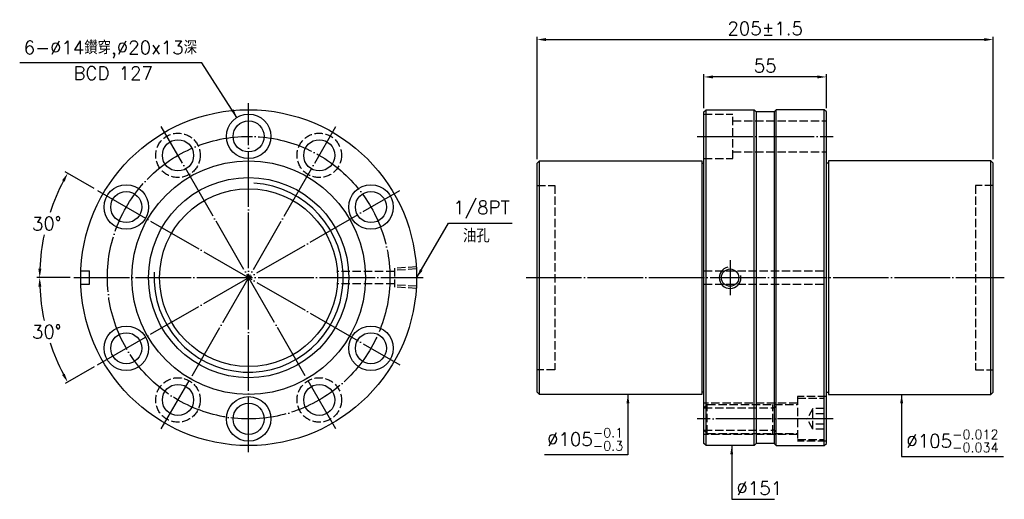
# Model space of a CAD drawing. Header units: millimetres. Extents: x 1596 to 2039, y -1696 to -1480.
import ezdxf

# ---------------------------------------------------------------- set-up
doc = ezdxf.new("R2010")
doc.units = ezdxf.units.MM
doc.header["$LTSCALE"] = 1.25
doc.linetypes.add('CENTER', pattern=[22, 20, -1, 0, -1])
doc.linetypes.add('DASHED', pattern=[4, 3, -1])
for name, color, linetype in [('DDVIEW', 7, 'Continuous'), ('NT', 7, 'Continuous'), ('NT-DIM', 2, 'Continuous')]:
    doc.layers.add(name, color=color, linetype=linetype)
doc.styles.get("Standard").update_dxf_attribs({"font": 'simplex.shx', "bigfont": 'chineset.shx'})
doc.dimstyles.new('ISO-25', dxfattribs={"dimscale": 2, "dimtxt": 3, "dimasz": 2, "dimexe": 0.646, "dimexo": 0.862, "dimgap": 1, "dimtad": 1, "dimdec": 3, "dimdsep": 46, "dimtxsty": 'Standard', "dimcen": 1.5, "dimclrd": 256, "dimclre": 256, "dimclrt": 256, "dimazin": 2, "dimtfac": 1, "dimtdec": 3, "dimtmove": 0, "dimatfit": 3, "dimfxl": 0, "dimtolj": 1, "dimlwd": -1, "dimlwe": -1, "dimarcsym": 0})

# ---------------------------------------------------------------- blocks, each defined once
blk = doc.blocks.new('*D12')
at = {"layer": 'Defpoints', "color": 0}
for p in [(1630.97, -1557.21), (1610.69, -1564.33), (1620.46, -1596.46), (1777.46, -1596.46), (1766.94, -1635.71)]:
    blk.add_point(p, dxfattribs=at)
at = {"layer": 'NT-DIM'}
for p, q in [((1629.48, -1556.35), (1616.49, -1548.85)), ((1618.73, -1596.46), (1603.73, -1596.46))]:
    blk.add_line(p, q, dxfattribs=at)
for start, end in [(152.44, 161.8), (168.1495, 177.56)]:
    blk.add_arc((1698.96, -1596.46), 93.93, start, end, dxfattribs=at)
for points in [[(1615.1, -1552.68), (1616.27, -1553.32), (1617.61, -1549.5)], [(1605.77, -1592.48), (1604.44, -1592.45), (1605.02, -1596.46)]]:
    blk.add_solid(points, dxfattribs=at)
at = {"layer": 'NT-DIM', "insert": (1608.22, -1572.15), "char_height": 6, "attachment_point": 5, "rotation": 1}
blk.add_mtext('\\A1;30°', dxfattribs=at)
blk = doc.blocks.new('*D13')
at = {"layer": 'Defpoints', "color": 0}
for p in [(1766.94, -1557.21), (1620.46, -1596.46), (1777.46, -1596.46), (1606.45, -1612.77), (1630.97, -1635.71)]:
    blk.add_point(p, dxfattribs=at)
at = {"layer": 'NT-DIM'}
for p, q in [((1618.73, -1596.46), (1603.73, -1596.46)), ((1629.48, -1636.57), (1616.49, -1644.07))]:
    blk.add_line(p, q, dxfattribs=at)
for start, end in [(182.44, 191.8765), (198.1666, 207.56)]:
    blk.add_arc((1698.96, -1596.46), 93.93, start, end, dxfattribs=at)
for points in [[(1604.44, -1600.48), (1605.77, -1600.45), (1605.02, -1596.46)], [(1616.27, -1639.6), (1615.1, -1640.24), (1617.61, -1643.43)]]:
    blk.add_solid(points, dxfattribs=at)
at = {"layer": 'NT-DIM', "insert": (1608.22, -1620.77), "char_height": 6, "attachment_point": 5, "rotation": 1}
blk.add_mtext('\\A1;30°', dxfattribs=at)
blk = doc.blocks.new('*D14')
at = {"layer": 'Defpoints', "color": 0}
for p in [(1903.64, -1506.23), (1903.64, -1521.96), (1958.64, -1521.96)]:
    blk.add_point(p, dxfattribs=at)
at = {"layer": 'NT-DIM'}
for p, q in [((1903.64, -1520.24), (1903.64, -1504.94)), ((1954.64, -1506.23), (1907.64, -1506.23)), ((1958.64, -1520.24), (1958.64, -1504.94))]:
    blk.add_line(p, q, dxfattribs=at)
for points in [[(1907.64, -1505.57), (1907.64, -1506.9), (1903.64, -1506.23)], [(1954.64, -1505.57), (1954.64, -1506.9), (1958.64, -1506.23)]]:
    blk.add_solid(points, dxfattribs=at)
at = {"layer": 'NT-DIM', "insert": (1931.14, -1501.23), "char_height": 6, "attachment_point": 5}
blk.add_mtext('\\A1;55', dxfattribs=at)
blk = doc.blocks.new('*D15')
at = {"layer": 'Defpoints', "color": 0}
for p in [(2033.64, -1489.42), (1828.64, -1544.96), (2033.64, -1544.96)]:
    blk.add_point(p, dxfattribs=at)
at = {"layer": 'NT-DIM'}
for p, q in [((1828.64, -1543.24), (1828.64, -1488.13)), ((1832.64, -1489.42), (2029.64, -1489.42)), ((2033.64, -1543.24), (2033.64, -1488.13))]:
    blk.add_line(p, q, dxfattribs=at)
for points in [[(1832.64, -1488.75), (1832.64, -1490.09), (1828.64, -1489.42)], [(2029.64, -1488.75), (2029.64, -1490.09), (2033.64, -1489.42)]]:
    blk.add_solid(points, dxfattribs=at)
at = {"layer": 'NT-DIM', "insert": (1931.14, -1484.42), "char_height": 6, "attachment_point": 5}
blk.add_mtext('\\A1;205%%P1.5', dxfattribs=at)

msp = doc.modelspace()

# ---------------------------------------------------------------- linework, layer by layer
at = {"layer": 'DDVIEW', "color": 3, "linetype": 'CENTER'}
for p, q in [((1698.9552, -1674.9617), (1698.9552, -1517.9617)), ((1738.2052, -1664.4447), (1659.7052, -1528.4787)), ((1659.7052, -1664.4447), (1738.2052, -1528.4787)), ((1630.9722, -1635.7117), (1766.9382, -1557.2117)), ((1630.9722, -1557.2117), (1766.9382, -1635.7117)), ((1620.4552, -1596.4617), (1777.4552, -1596.4617))]:
    msp.add_line(p, q, dxfattribs=at)
at = {"layer": 'DDVIEW', "color": 1, "linetype": 'DASHED'}
for p, q in [((1774.4552, -1591.5977), (1764.4552, -1592.2227)), ((1764.4552, -1592.2227), (1764.4552, -1600.7007)), ((1774.4552, -1592.5705), (1764.4552, -1593.1955)), ((1764.4552, -1593.7117), (1738.8605, -1593.7117)), ((1764.4552, -1599.2117), (1738.8605, -1599.2117)), ((1774.4552, -1600.3529), (1764.4552, -1599.7279)), ((1774.4552, -1601.3257), (1764.4552, -1600.7007))]:
    msp.add_line(p, q, dxfattribs=at)
at = {"layer": 'DDVIEW'}
for p, q in [((1623.5148, -1593.4617), (1627.4552, -1593.4617)), ((1627.4552, -1599.4617), (1627.4552, -1593.4617)), ((1623.5148, -1599.4617), (1627.4552, -1599.4617))]:
    msp.add_line(p, q, dxfattribs=at)
for centre, radius in [((1698.9552, -1596.4617), 75.5), ((1698.9552, -1532.9617), 10), ((1698.9552, -1532.9617), 7), ((1667.2052, -1541.4691), 7), ((1730.7052, -1541.4691), 7), ((1698.9552, -1596.4617), 52.5), ((1698.9552, -1596.4617), 45), ((1643.9626, -1564.7117), 10), ((1643.9626, -1564.7117), 7), ((1698.9552, -1596.4617), 40), ((1753.9478, -1564.7117), 10), ((1753.9478, -1564.7117), 7), ((1643.9626, -1628.2117), 10), ((1753.9478, -1628.2117), 10), ((1643.9626, -1628.2117), 7), ((1753.9478, -1628.2117), 7), ((1667.2052, -1651.4543), 7), ((1730.7052, -1651.4543), 7), ((1698.9552, -1659.9617), 10), ((1698.9552, -1659.9617), 7)]:
    msp.add_circle(centre, radius, dxfattribs=at)
at = {"layer": 'DDVIEW', "color": 3, "linetype": 'CENTER'}
msp.add_circle((1698.9552, -1596.4617), 63.5, dxfattribs=at)
at = {"layer": 'DDVIEW', "color": 1, "linetype": 'DASHED'}
for centre in [(1667.2052, -1541.4691), (1730.7052, -1541.4691), (1667.2052, -1651.4543), (1730.7052, -1651.4543)]:
    msp.add_circle(centre, 10, dxfattribs=at)
at = {"layer": 'DDVIEW', "color": 5}
msp.add_arc((1698.9552, -1596.4617), 42.5, 176.767095, 86.767095, dxfattribs=at)
at = {"layer": 'NT', "linetype": 'ByBlock'}
for p, q in [((1903.6398, -1521.9617), (1904.6398, -1520.9617)), ((1903.6398, -1670.9617), (1903.6398, -1521.9617)), ((1904.6398, -1520.9617), (1926.1398, -1520.9617)), ((1904.6398, -1671.9617), (1904.6398, -1520.9617)), ((1926.1398, -1520.9617), (1927.1398, -1521.9617)), ((1926.1398, -1671.9617), (1926.1398, -1520.9617)), ((1927.1398, -1521.9617), (1927.1398, -1670.9617)), ((1936.1398, -1520.9617), (1935.1398, -1521.9617)), ((1935.1398, -1521.9617), (1935.1398, -1670.9617)), ((1957.6398, -1520.9617), (1936.1398, -1520.9617)), ((1936.1398, -1671.9617), (1936.1398, -1520.9617)), ((1958.6398, -1521.9617), (1957.6398, -1520.9617)), ((1957.6398, -1671.9617), (1957.6398, -1520.9617)), ((1958.6398, -1670.9617), (1958.6398, -1521.9617)), ((1828.6398, -1544.9617), (1829.6398, -1543.9617)), ((1829.6398, -1543.9617), (1902.6398, -1543.9617)), ((1829.6398, -1648.9617), (1829.6398, -1543.9617)), ((1902.6398, -1543.9617), (1902.6398, -1648.9617)), ((2032.6398, -1543.9617), (1959.6398, -1543.9617)), ((1959.6398, -1543.9617), (1959.6398, -1648.9617)), ((2033.6398, -1544.9617), (2032.6398, -1543.9617)), ((2032.6398, -1648.9617), (2032.6398, -1543.9617)), ((1828.6398, -1647.9617), (1828.6398, -1544.9617)), ((1902.6398, -1544.9617), (1903.6398, -1544.9617)), ((1959.6398, -1544.9617), (1958.6398, -1544.9617)), ((2033.6398, -1647.9617), (2033.6398, -1544.9617)), ((1829.6398, -1648.9617), (1828.6398, -1647.9617)), ((1902.6398, -1648.9617), (1829.6398, -1648.9617)), ((1903.6398, -1647.9617), (1902.6398, -1647.9617)), ((1958.6398, -1647.9617), (1959.6398, -1647.9617)), ((1959.6398, -1648.9617), (2032.6398, -1648.9617)), ((2032.6398, -1648.9617), (2033.6398, -1647.9617)), ((1904.6398, -1671.9617), (1903.6398, -1670.9617)), ((1926.1398, -1671.9617), (1904.6398, -1671.9617)), ((1927.1398, -1670.9617), (1926.1398, -1671.9617)), ((1935.1398, -1670.9617), (1936.1398, -1671.9617)), ((1936.1398, -1671.9617), (1957.6398, -1671.9617)), ((1957.6398, -1671.9617), (1958.6398, -1670.9617))]:
    msp.add_line(p, q, dxfattribs=at)
at = {"layer": 'NT'}
for p, q in [((1935.1398, -1521.9617), (1927.1398, -1521.9617)), ((1935.1398, -1670.9617), (1927.1398, -1670.9617))]:
    msp.add_line(p, q, dxfattribs=at)
at = {"layer": 'NT', "color": 1, "linetype": 'DASHED'}
for p, q in [((1903.6398, -1522.9617), (1916.6398, -1522.9617)), ((1916.6398, -1542.9617), (1916.6398, -1522.9617)), ((1916.6398, -1525.9617), (1958.6398, -1525.9617)), ((1916.6398, -1539.9617), (1958.6398, -1539.9617)), ((1903.6398, -1542.9617), (1916.6398, -1542.9617)), ((1828.6398, -1554.9617), (1836.6398, -1554.9617)), ((1836.6398, -1554.9617), (1836.6398, -1637.9617)), ((2033.6398, -1554.9617), (2025.6398, -1554.9617)), ((2025.6398, -1554.9617), (2025.6398, -1637.9617)), ((1903.6398, -1593.4617), (1958.6398, -1593.4617)), ((1903.6398, -1599.4617), (1958.6398, -1599.4617)), ((1836.6398, -1637.9617), (1828.6398, -1637.9617)), ((2025.6398, -1637.9617), (2033.6398, -1637.9617)), ((1958.6398, -1649.9617), (1945.6398, -1649.9617)), ((1945.6398, -1649.9617), (1945.6398, -1669.9617)), ((1945.6398, -1650.7117), (1957.6398, -1650.7117)), ((1957.6398, -1669.2117), (1957.6398, -1650.7117)), ((1945.6398, -1652.9617), (1903.6398, -1652.9617)), ((1905.1398, -1653.4617), (1903.6398, -1654.9617)), ((1903.6398, -1654.9617), (1934.6398, -1654.9617)), ((1905.1398, -1666.4617), (1905.1398, -1653.4617)), ((1905.1398, -1653.4617), (1945.6398, -1653.4617)), ((1934.6398, -1666.4617), (1934.6398, -1653.4617)), ((1952.6398, -1655.3429), (1949.9731, -1659.9617)), ((1957.6398, -1655.3429), (1952.6398, -1655.3429)), ((1952.6398, -1664.5805), (1952.6398, -1655.3429)), ((1957.6398, -1657.6523), (1952.6398, -1657.6523)), ((1952.6398, -1664.5805), (1949.9731, -1659.9617)), ((1957.6398, -1662.2711), (1952.6398, -1662.2711)), ((1905.1398, -1666.4617), (1903.6398, -1664.9617)), ((1903.6398, -1664.9617), (1934.6398, -1664.9617)), ((1945.6398, -1666.9617), (1903.6398, -1666.9617)), ((1905.1398, -1666.4617), (1945.6398, -1666.4617)), ((1957.6398, -1664.5805), (1952.6398, -1664.5805)), ((1945.6398, -1669.2117), (1957.6398, -1669.2117)), ((1958.6398, -1669.9617), (1945.6398, -1669.9617))]:
    msp.add_line(p, q, dxfattribs=at)
at = {"layer": 'NT', "color": 3, "linetype": 'CENTER'}
for p, q in [((1900.6398, -1532.9617), (1961.6398, -1532.9617)), ((1915.3898, -1588.5977), (1915.3898, -1604.3257)), ((1823.6398, -1596.4617), (2038.6398, -1596.4617)), ((1961.6398, -1659.9617), (1900.6398, -1659.9617))]:
    msp.add_line(p, q, dxfattribs=at)
at = {"layer": 'NT'}
msp.add_circle((1915.3898, -1596.4617), 3.8912, dxfattribs=at)
at = {"layer": 'NT', "color": 5}
msp.add_arc((1915.3898, -1596.4617), 4.864, 101.864163, 11.864163, dxfattribs=at)
at = {"layer": 'NT', "color": 1, "linetype": 'DASHED'}
for centre, start, end in [((1934.6398, -1653.4617), 270, 0), ((1934.6398, -1666.4617), 0, 90)]:
    msp.add_arc(centre, 1.5, start, end, dxfattribs=at)

# ---------------------------------------------------------------- texts
at = {"layer": 'NT-DIM', "char_height": 6}
for s, insert, attachment_point in [('\\A1;6-%%C14鑽穿,%%C20x13深', (1675.7595, -1497.8382), 9), ('BCD 127', (1655.9478, -1507.5145), 9), ('\\A1;\\A1;\\A1;\\A1;\\A1;1/8PT', (1790.8735, -1569.9045), 7), ('油孔', (1795.3064, -1580.6305), 7), ('\\A1;\\A1;\\A1;\\A1;%%C105{\\H0.7x;\\S-0.1^ -0.3;}', (1867.3432, -1674.1634), 9), ('\\A1;\\A1;\\A1;\\A1;%%C105{\\H0.7x;\\S-0.012^ -0.034;}', (1994.5859, -1674.9344), 7), ('\\A1;\\A1;\\A1;%%C151', (1918.2145, -1694.1196), 7)]:
    msp.add_mtext(s, dxfattribs=dict(at, insert=insert, attachment_point=attachment_point))

# ---------------------------------------------------------------- dimensions: what is measured, and where the dimension line sits
at = {"layer": 'NT-DIM'}
dim = msp.add_linear_dim(base=(2033.6398, -1489.4212), p1=(1828.6398, -1544.9617), p2=(2033.6398, -1544.9617), text='<>%%P1.5', dimstyle='ISO-25', dxfattribs=at)
dim.commit()
dim.dimension.update_dxf_attribs({"geometry": '*D15', "text_midpoint": (1931.1398, -1484.4212)})
dim = msp.add_linear_dim(base=(1903.6398, -1506.2346), p1=(1958.6398, -1521.9617), p2=(1903.6398, -1521.9617), dimstyle='ISO-25', dxfattribs=at)
dim.commit()
dim.dimension.update_dxf_attribs({"geometry": '*D14', "text_midpoint": (1931.1398, -1501.2346)})
for base, line1, picture, middle in [((1610.687, -1564.3347), ((1630.9722, -1557.2117), (1766.9382, -1635.7117)), '*D12', (1608.2228, -1572.1501)), ((1606.4492, -1612.773), ((1630.9722, -1635.7117), (1766.9382, -1557.2117)), '*D13', (1608.2228, -1620.7734))]:
    dim = msp.add_angular_dim_2l(base=base, line1=line1, line2=((1620.4552, -1596.4617), (1777.4552, -1596.4617)), dimstyle='ISO-25', dxfattribs=at)
    dim.commit()
    dim.dimension.update_dxf_attribs({"geometry": picture, "text_midpoint": middle, "text_rotation": 1})

# ---------------------------------------------------------------- leaders
at = {"layer": 'NT-DIM', "annotation_type": 0, "has_hookline": 1}
for points, hookline_direction, text_width in [([(1693.7226, -1524.44), (1677.8595, -1499.8382), (1677.7595, -1499.8382)], 1, 79.7143), ([(1774.5398, -1596.4617), (1788.7735, -1571.9045), (1788.8735, -1571.9045)], 0, 26.5714), ([(1869.4432, -1648.9617), (1869.4432, -1676.1634), (1869.3432, -1676.1634)], 1, 35.4286), ([(1992.4859, -1648.9617), (1992.4859, -1676.9344), (1992.5859, -1676.9344)], 0, 43.6286), ([(1916.1145, -1671.9617), (1916.1145, -1696.1196), (1916.2145, -1696.1196)], 0, 17.1429)]:
    msp.add_leader(points, dimstyle='ISO-25', dxfattribs=dict(at, hookline_direction=hookline_direction, text_width=text_width))

doc.saveas('drawing.dxf')
